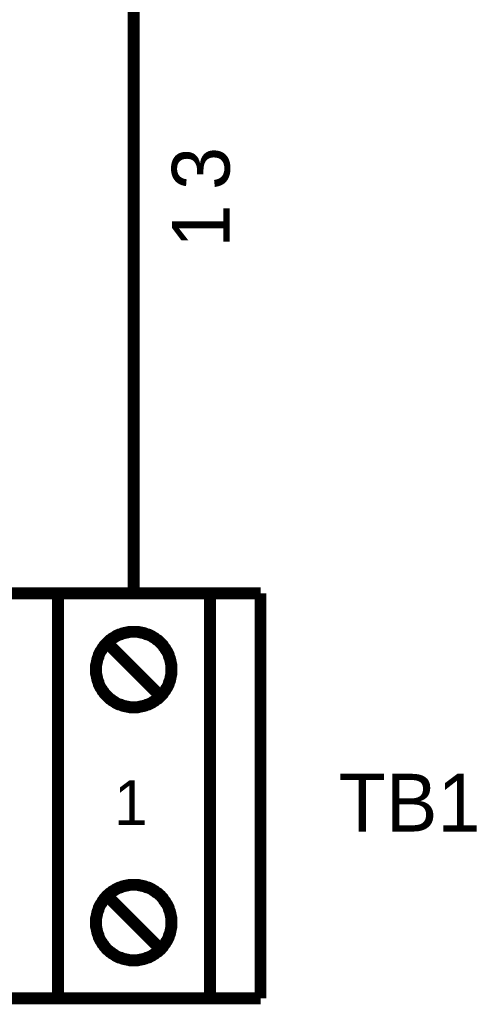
# Model space of a CAD drawing. Extents: x 0 to 17, y 0 to 11.
# Tile 10 of 29: x 5.388 to 5.838, y 5.494 to 6.467. Entities that reach past the tile are written whole.
import ezdxf

# ---------------------------------------------------------------- set-up
doc = ezdxf.new("R2010")
doc.units = 0
doc.layers.add('SHEET', color=255, linetype='CONTINUOUS')

msp = doc.modelspace()

# ---------------------------------------------------------------- linework, layer by layer
at = {"layer": 'SHEET', "const_width": 0.0118}
for points in [[(5.50021, 5.89999), (5.50021, 8.17)], [(5.62535, 5.89999), (4.37514, 5.89999)], [(5.62535, 5.5), (5.62535, 5.89999)], [(5.46298, 5.82474), (5.46298, 5.82672), (5.46298, 5.8287), (5.46338, 5.83029), (5.46378, 5.83227), (5.46417, 5.83425), (5.46457, 5.83583), (5.46536, 5.83741), (5.46576, 5.83939), (5.46655, 5.84098), (5.46734, 5.84256), (5.46853, 5.84415), (5.46932, 5.84573), (5.47051, 5.84692), (5.4713, 5.8485), (5.47249, 5.84969), (5.47368, 5.85088), (5.47526, 5.85246), (5.47645, 5.85365), (5.47803, 5.85444), (5.47922, 5.85563), (5.48081, 5.85642), (5.48239, 5.85761), (5.48397, 5.8584), (5.48556, 5.85919), (5.48754, 5.85959), (5.48912, 5.86038), (5.49071, 5.86078), (5.49269, 5.86118), (5.49467, 5.86157), (5.49625, 5.86197), (5.49823, 5.86197), (5.50021, 5.86197)], [(5.50021, 5.86197), (5.49823, 5.86197), (5.49625, 5.86197), (5.49467, 5.86157), (5.49269, 5.86118), (5.49071, 5.86078), (5.48912, 5.86038), (5.48754, 5.85959), (5.48556, 5.85919), (5.48397, 5.8584), (5.48239, 5.85761), (5.48081, 5.85642), (5.47922, 5.85563), (5.47803, 5.85444), (5.47645, 5.85365), (5.47526, 5.85246), (5.47368, 5.85088), (5.47249, 5.84969), (5.4713, 5.8485), (5.47051, 5.84692), (5.46932, 5.84573), (5.46853, 5.84415), (5.46734, 5.84256), (5.46655, 5.84098), (5.46576, 5.83939), (5.46536, 5.83741), (5.46457, 5.83583), (5.46417, 5.83425), (5.46378, 5.83227), (5.46338, 5.83029), (5.46298, 5.8287), (5.46298, 5.82672), (5.46298, 5.82474)], [(5.50021, 5.86197), (5.50021, 5.86197)], [(5.50021, 5.86197), (5.50219, 5.86197), (5.50417, 5.86197), (5.50575, 5.86157), (5.50773, 5.86118), (5.50971, 5.86078), (5.5113, 5.86038), (5.51288, 5.85959), (5.51486, 5.85919), (5.51645, 5.8584), (5.51803, 5.85761), (5.51961, 5.85642), (5.5212, 5.85563), (5.52239, 5.85444), (5.52397, 5.85365), (5.52516, 5.85246), (5.52674, 5.85088), (5.52793, 5.84969), (5.52912, 5.8485), (5.52991, 5.84692), (5.5311, 5.84573), (5.53189, 5.84415), (5.53308, 5.84256), (5.53387, 5.84098), (5.53466, 5.83939), (5.53506, 5.83741), (5.53585, 5.83583), (5.53625, 5.83425), (5.53664, 5.83227), (5.53704, 5.83029), (5.53743, 5.8287), (5.53743, 5.82672), (5.53743, 5.82474)], [(5.53743, 5.82474), (5.53743, 5.82672), (5.53743, 5.8287), (5.53704, 5.83029), (5.53664, 5.83227), (5.53625, 5.83425), (5.53585, 5.83583), (5.53506, 5.83741), (5.53466, 5.83939), (5.53387, 5.84098), (5.53308, 5.84256), (5.53189, 5.84415), (5.5311, 5.84573), (5.52991, 5.84692), (5.52912, 5.8485), (5.52793, 5.84969), (5.52674, 5.85088), (5.52516, 5.85246), (5.52397, 5.85365), (5.52239, 5.85444), (5.5212, 5.85563), (5.51961, 5.85642), (5.51803, 5.85761), (5.51645, 5.8584), (5.51486, 5.85919), (5.51288, 5.85959), (5.5113, 5.86038), (5.50971, 5.86078), (5.50773, 5.86118), (5.50575, 5.86157), (5.50417, 5.86197), (5.50219, 5.86197), (5.50021, 5.86197)], [(5.52516, 5.79979), (5.47526, 5.84969)], [(5.50021, 5.78751), (5.49823, 5.78751), (5.49625, 5.78751), (5.49467, 5.78791), (5.49269, 5.78831), (5.49071, 5.7887), (5.48912, 5.7891), (5.48754, 5.78989), (5.48556, 5.79029), (5.48397, 5.79108), (5.48239, 5.79187), (5.48081, 5.79306), (5.47922, 5.79385), (5.47803, 5.79504), (5.47645, 5.79583), (5.47526, 5.79702), (5.47368, 5.7986), (5.47249, 5.79979), (5.4713, 5.80098), (5.47051, 5.80256), (5.46932, 5.80375), (5.46853, 5.80534), (5.46734, 5.80692), (5.46655, 5.8085), (5.46576, 5.81009), (5.46536, 5.81207), (5.46457, 5.81365), (5.46417, 5.81524), (5.46378, 5.81722), (5.46338, 5.8192), (5.46298, 5.82078), (5.46298, 5.82276), (5.46298, 5.82474)], [(5.46298, 5.82474), (5.46298, 5.82474)], [(5.46298, 5.82474), (5.46298, 5.82276), (5.46298, 5.82078), (5.46338, 5.8192), (5.46378, 5.81722), (5.46417, 5.81524), (5.46457, 5.81365), (5.46536, 5.81207), (5.46576, 5.81009), (5.46655, 5.8085), (5.46734, 5.80692), (5.46853, 5.80534), (5.46932, 5.80375), (5.47051, 5.80256), (5.4713, 5.80098), (5.47249, 5.79979), (5.47368, 5.7986), (5.47526, 5.79702), (5.47645, 5.79583), (5.47803, 5.79504), (5.47922, 5.79385), (5.48081, 5.79306), (5.48239, 5.79187), (5.48397, 5.79108), (5.48556, 5.79029), (5.48754, 5.78989), (5.48912, 5.7891), (5.49071, 5.7887), (5.49269, 5.78831), (5.49467, 5.78791), (5.49625, 5.78751), (5.49823, 5.78751), (5.50021, 5.78751)], [(5.53743, 5.82474), (5.53743, 5.82276), (5.53743, 5.82078), (5.53704, 5.8192), (5.53664, 5.81722), (5.53625, 5.81524), (5.53585, 5.81365), (5.53506, 5.81207), (5.53466, 5.81009), (5.53387, 5.8085), (5.53308, 5.80692), (5.53189, 5.80534), (5.5311, 5.80375), (5.52991, 5.80256), (5.52912, 5.80098), (5.52793, 5.79979), (5.52674, 5.7986), (5.52516, 5.79702), (5.52397, 5.79583), (5.52239, 5.79504), (5.5212, 5.79385), (5.51961, 5.79306), (5.51803, 5.79187), (5.51645, 5.79108), (5.51486, 5.79029), (5.51288, 5.78989), (5.5113, 5.7891), (5.50971, 5.7887), (5.50773, 5.78831), (5.50575, 5.78791), (5.50417, 5.78751), (5.50219, 5.78751), (5.50021, 5.78751)], [(5.50021, 5.78751), (5.50219, 5.78751), (5.50417, 5.78751), (5.50575, 5.78791), (5.50773, 5.78831), (5.50971, 5.7887), (5.5113, 5.7891), (5.51288, 5.78989), (5.51486, 5.79029), (5.51645, 5.79108), (5.51803, 5.79187), (5.51961, 5.79306), (5.5212, 5.79385), (5.52239, 5.79504), (5.52397, 5.79583), (5.52516, 5.79702), (5.52674, 5.7986), (5.52793, 5.79979), (5.52912, 5.80098), (5.52991, 5.80256), (5.5311, 5.80375), (5.53189, 5.80534), (5.53308, 5.80692), (5.53387, 5.8085), (5.53466, 5.81009), (5.53506, 5.81207), (5.53585, 5.81365), (5.53625, 5.81524), (5.53664, 5.81722), (5.53704, 5.8192), (5.53743, 5.82078), (5.53743, 5.82276), (5.53743, 5.82474)], [(5.53743, 5.82474), (5.53743, 5.82474), (5.53743, 5.82474), (5.53743, 5.82474), (5.53743, 5.82474), (5.53743, 5.82474), (5.53743, 5.82474), (5.53743, 5.82474), (5.53743, 5.82474), (5.53743, 5.82474), (5.53743, 5.82474), (5.53743, 5.82474), (5.53743, 5.82474), (5.53743, 5.82474), (5.53743, 5.82474), (5.53743, 5.82474), (5.53743, 5.82474), (5.53743, 5.82474), (5.53743, 5.82474), (5.53743, 5.82474), (5.53743, 5.82474), (5.53743, 5.82474), (5.53743, 5.82474), (5.53743, 5.82474), (5.53743, 5.82474), (5.53743, 5.82474), (5.53743, 5.82474), (5.53743, 5.82474), (5.53743, 5.82474), (5.53743, 5.82474), (5.53743, 5.82474), (5.53743, 5.82474), (5.53743, 5.82474)], [(5.50021, 5.78751), (5.50021, 5.78751)], [(5.46298, 5.57485), (5.46298, 5.57683), (5.46298, 5.57881), (5.46338, 5.58039), (5.46378, 5.58237), (5.46417, 5.58435), (5.46457, 5.58594), (5.46536, 5.58752), (5.46576, 5.5895), (5.46655, 5.59109), (5.46734, 5.59267), (5.46853, 5.59425), (5.46932, 5.59584), (5.47051, 5.59703), (5.4713, 5.59861), (5.47249, 5.5998), (5.47368, 5.60138), (5.47526, 5.60257), (5.47645, 5.60376), (5.47803, 5.60455), (5.47922, 5.60574), (5.48081, 5.60653), (5.48239, 5.60772), (5.48397, 5.60851), (5.48556, 5.6093), (5.48754, 5.6097), (5.48912, 5.61049), (5.49071, 5.61089), (5.49269, 5.61128), (5.49467, 5.61168), (5.49625, 5.61208), (5.49823, 5.61208), (5.50021, 5.61208)], [(5.50021, 5.61208), (5.49823, 5.61208), (5.49625, 5.61208), (5.49467, 5.61168), (5.49269, 5.61128), (5.49071, 5.61089), (5.48912, 5.61049), (5.48754, 5.6097), (5.48556, 5.6093), (5.48397, 5.60851), (5.48239, 5.60772), (5.48081, 5.60653), (5.47922, 5.60574), (5.47803, 5.60455), (5.47645, 5.60376), (5.47526, 5.60257), (5.47368, 5.60138), (5.47249, 5.5998), (5.4713, 5.59861), (5.47051, 5.59703), (5.46932, 5.59584), (5.46853, 5.59425), (5.46734, 5.59267), (5.46655, 5.59109), (5.46576, 5.5895), (5.46536, 5.58752), (5.46457, 5.58594), (5.46417, 5.58435), (5.46378, 5.58237), (5.46338, 5.58039), (5.46298, 5.57881), (5.46298, 5.57683), (5.46298, 5.57485)], [(5.50021, 5.61208), (5.50021, 5.61208)], [(5.50021, 5.61208), (5.50219, 5.61208), (5.50417, 5.61208), (5.50575, 5.61168), (5.50773, 5.61128), (5.50971, 5.61089), (5.5113, 5.61049), (5.51288, 5.6097), (5.51486, 5.6093), (5.51645, 5.60851), (5.51803, 5.60772), (5.51961, 5.60653), (5.5212, 5.60574), (5.52239, 5.60455), (5.52397, 5.60376), (5.52516, 5.60257), (5.52674, 5.60138), (5.52793, 5.5998), (5.52912, 5.59861), (5.52991, 5.59703), (5.5311, 5.59584), (5.53189, 5.59425), (5.53308, 5.59267), (5.53387, 5.59109), (5.53466, 5.5895), (5.53506, 5.58752), (5.53585, 5.58594), (5.53625, 5.58435), (5.53664, 5.58237), (5.53704, 5.58039), (5.53743, 5.57881), (5.53743, 5.57683), (5.53743, 5.57485)], [(5.53743, 5.57485), (5.53743, 5.57683), (5.53743, 5.57881), (5.53704, 5.58039), (5.53664, 5.58237), (5.53625, 5.58435), (5.53585, 5.58594), (5.53506, 5.58752), (5.53466, 5.5895), (5.53387, 5.59109), (5.53308, 5.59267), (5.53189, 5.59425), (5.5311, 5.59584), (5.52991, 5.59703), (5.52912, 5.59861), (5.52793, 5.5998), (5.52674, 5.60138), (5.52516, 5.60257), (5.52397, 5.60376), (5.52239, 5.60455), (5.5212, 5.60574), (5.51961, 5.60653), (5.51803, 5.60772), (5.51645, 5.60851), (5.51486, 5.6093), (5.51288, 5.6097), (5.5113, 5.61049), (5.50971, 5.61089), (5.50773, 5.61128), (5.50575, 5.61168), (5.50417, 5.61208), (5.50219, 5.61208), (5.50021, 5.61208)], [(5.52516, 5.5499), (5.47526, 5.5998)], [(5.50021, 5.53762), (5.49823, 5.53762), (5.49625, 5.53762), (5.49467, 5.53802), (5.49269, 5.53841), (5.49071, 5.53881), (5.48912, 5.53921), (5.48754, 5.54), (5.48556, 5.54039), (5.48397, 5.54119), (5.48239, 5.54198), (5.48081, 5.54317), (5.47922, 5.54396), (5.47803, 5.54515), (5.47645, 5.54594), (5.47526, 5.54713), (5.47368, 5.54832), (5.47249, 5.5499), (5.4713, 5.55109), (5.47051, 5.55267), (5.46932, 5.55386), (5.46853, 5.55544), (5.46734, 5.55703), (5.46655, 5.55861), (5.46576, 5.5602), (5.46536, 5.56218), (5.46457, 5.56376), (5.46417, 5.56534), (5.46378, 5.56732), (5.46338, 5.5693), (5.46298, 5.57089), (5.46298, 5.57287), (5.46298, 5.57485)], [(5.46298, 5.57485), (5.46298, 5.57485)], [(5.46298, 5.57485), (5.46298, 5.57287), (5.46298, 5.57089), (5.46338, 5.5693), (5.46378, 5.56732), (5.46417, 5.56534), (5.46457, 5.56376), (5.46536, 5.56218), (5.46576, 5.5602), (5.46655, 5.55861), (5.46734, 5.55703), (5.46853, 5.55544), (5.46932, 5.55386), (5.47051, 5.55267), (5.4713, 5.55109), (5.47249, 5.5499), (5.47368, 5.54832), (5.47526, 5.54713), (5.47645, 5.54594), (5.47803, 5.54515), (5.47922, 5.54396), (5.48081, 5.54317), (5.48239, 5.54198), (5.48397, 5.54119), (5.48556, 5.54039), (5.48754, 5.54), (5.48912, 5.53921), (5.49071, 5.53881), (5.49269, 5.53841), (5.49467, 5.53802), (5.49625, 5.53762), (5.49823, 5.53762), (5.50021, 5.53762)], [(5.53743, 5.57485), (5.53743, 5.57287), (5.53743, 5.57089), (5.53704, 5.5693), (5.53664, 5.56732), (5.53625, 5.56534), (5.53585, 5.56376), (5.53506, 5.56218), (5.53466, 5.5602), (5.53387, 5.55861), (5.53308, 5.55703), (5.53189, 5.55544), (5.5311, 5.55386), (5.52991, 5.55267), (5.52912, 5.55109), (5.52793, 5.5499), (5.52674, 5.54832), (5.52516, 5.54713), (5.52397, 5.54594), (5.52239, 5.54515), (5.5212, 5.54396), (5.51961, 5.54317), (5.51803, 5.54198), (5.51645, 5.54119), (5.51486, 5.54039), (5.51288, 5.54), (5.5113, 5.53921), (5.50971, 5.53881), (5.50773, 5.53841), (5.50575, 5.53802), (5.50417, 5.53762), (5.50219, 5.53762), (5.50021, 5.53762)], [(5.50021, 5.53762), (5.50219, 5.53762), (5.50417, 5.53762), (5.50575, 5.53802), (5.50773, 5.53841), (5.50971, 5.53881), (5.5113, 5.53921), (5.51288, 5.54), (5.51486, 5.54039), (5.51645, 5.54119), (5.51803, 5.54198), (5.51961, 5.54317), (5.5212, 5.54396), (5.52239, 5.54515), (5.52397, 5.54594), (5.52516, 5.54713), (5.52674, 5.54832), (5.52793, 5.5499), (5.52912, 5.55109), (5.52991, 5.55267), (5.5311, 5.55386), (5.53189, 5.55544), (5.53308, 5.55703), (5.53387, 5.55861), (5.53466, 5.5602), (5.53506, 5.56218), (5.53585, 5.56376), (5.53625, 5.56534), (5.53664, 5.56732), (5.53704, 5.5693), (5.53743, 5.57089), (5.53743, 5.57287), (5.53743, 5.57485)], [(5.53743, 5.57485), (5.53743, 5.57485), (5.53743, 5.57485), (5.53743, 5.57485), (5.53743, 5.57485), (5.53743, 5.57485), (5.53743, 5.57485), (5.53743, 5.57485), (5.53743, 5.57485), (5.53743, 5.57485), (5.53743, 5.57485), (5.53743, 5.57485), (5.53743, 5.57485), (5.53743, 5.57485), (5.53743, 5.57485), (5.53743, 5.57485), (5.53743, 5.57485), (5.53743, 5.57485), (5.53743, 5.57485), (5.53743, 5.57485), (5.53743, 5.57485), (5.53743, 5.57485), (5.53743, 5.57485), (5.53743, 5.57485), (5.53743, 5.57485), (5.53743, 5.57485), (5.53743, 5.57485), (5.53743, 5.57485), (5.53743, 5.57485), (5.53743, 5.57485), (5.53743, 5.57485), (5.53743, 5.57485), (5.53743, 5.57485)], [(5.50021, 5.53762), (5.50021, 5.53762)], [(4.37514, 5.5), (5.62535, 5.5)]]:
    msp.add_lwpolyline(points, dxfattribs=at)
msp.add_lwpolyline([(5.42536, 5.89999), (5.57545, 5.89999), (5.57545, 5.5), (5.42536, 5.5), (5.42536, 5.89999)], close=True, dxfattribs=at)

# ---------------------------------------------------------------- texts
at = {"layer": 'SHEET'}
for s, p in [('3', (5.59486, 6.29839)), ('1', (5.59486, 6.24136))]:
    msp.add_text(s, height=0.05703, rotation=90, dxfattribs=at).set_placement(p)
for s, height, p in [('TB1', 0.057028, (5.70257, 5.66475)), ('1', 0.04435, (5.48081, 5.67108))]:
    msp.add_text(s, height=height, dxfattribs=at).set_placement(p)

doc.saveas('drawing.dxf')
